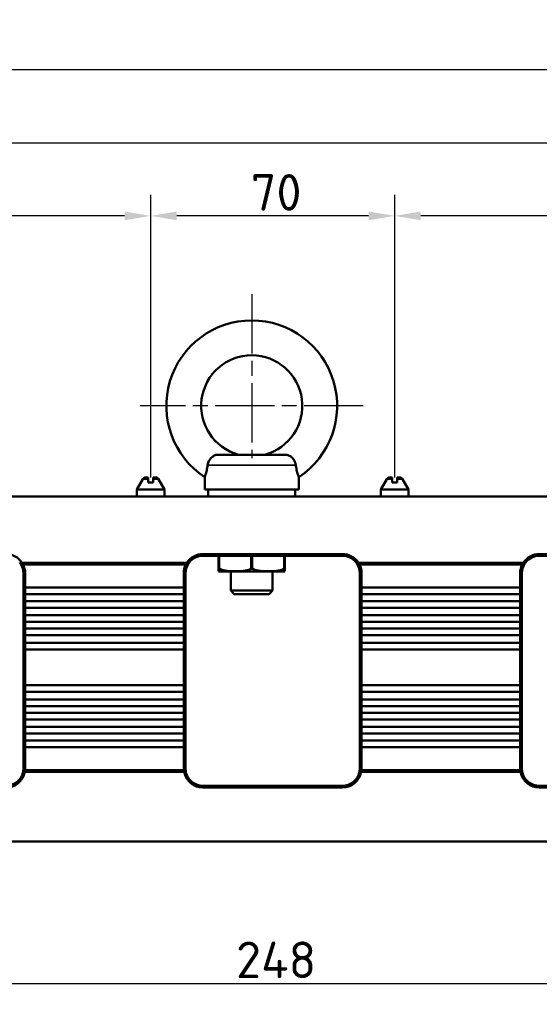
# Model space of a CAD drawing. Header units: millimetres. Extents: x 0 to 8058, y -283 to 1782.
# Tile 9 of 35: x 1158 to 1307, y 1191 to 1474. Entities that reach past the tile are written whole.
import ezdxf

# ---------------------------------------------------------------- set-up
doc = ezdxf.new("R2010")
doc.units = ezdxf.units.MM
doc.header["$LTSCALE"] = 3
doc.linetypes.add('CHAIN', pattern=[0.3543, 0.2362, -0.0295, 0.0591, -0.0295])
for name, color, linetype, lineweight in [('Bemaßung (ISO)', 7, 'Continuous', 25), ('Mittelpunktmarkierung (ISO)', 7, 'Continuous', 25), ('Sichtbar (ISO)', 7, 'Continuous', 50), ('Sichtbar schmal (ISO)', 7, 'Continuous', 35)]:
    doc.layers.add(name, color=color, linetype=linetype, lineweight=lineweight)
doc.styles.add('Notiztext (DIN)', font='isocpeur.ttf')
doc.dimstyles.new('Standard (DIN)', dxfattribs={"dimscale": 3, "dimtxt": 3.5, "dimasz": 2.5, "dimexe": 2, "dimexo": 0.5, "dimgap": 0.5, "dimtad": 1, "dimrnd": 1e-08, "dimtxsty": 'Notiztext (DIN)', "dimcen": 0.09, "dimdle": 10, "dimclrd": 256, "dimclre": 256, "dimclrt": 256, "dimadec": 0, "dimazin": 0, "dimtfac": 1, "dimtmove": 0, "dimatfit": 3, "dimfxl": 1, "dimtolj": 1, "dimtzin": 0, "dimlwd": -1, "dimlwe": -1, "dimarcsym": 0})

# ---------------------------------------------------------------- blocks, each defined once
blk = doc.blocks.new('*D18')
at = {"layer": 'Bemaßung (ISO)', "transparency": 16777216}
for p, q in [((1106.86, 1268.41), (1106.86, 1191.19)), ((1354.86, 1268.41), (1354.86, 1191.19)), ((1114.36, 1197.19), (1347.36, 1197.19))]:
    blk.add_line(p, q, dxfattribs=at)
for points in [[(1114.36, 1198.44), (1114.36, 1195.94), (1106.86, 1197.19)], [(1347.36, 1198.44), (1347.36, 1195.94), (1354.86, 1197.19)]]:
    blk.add_solid(points, dxfattribs=at)
at = {"layer": 'Defpoints', "color": 0, "transparency": 16777216}
for p in [(1106.86, 1269.91), (1354.86, 1269.91), (1354.86, 1197.19)]:
    blk.add_point(p, dxfattribs=at)
at = {"layer": 'Bemaßung (ISO)', "transparency": 16777216, "insert": (1220.36, 1209.19), "char_height": 10.5, "attachment_point": 1, "style": 'Notiztext (DIN)'}
blk.add_mtext('\\A1;248', dxfattribs=at)
blk = doc.blocks.new('*D29')
at = {"layer": 'Bemaßung (ISO)', "transparency": 16777216}
for p, q in [((233.51, 1326.56), (233.51, 1465.36)), ((1726.71, 1259.15), (1726.71, 1465.36)), ((241.01, 1459.36), (1719.21, 1459.36))]:
    blk.add_line(p, q, dxfattribs=at)
for points in [[(241.01, 1460.61), (241.01, 1458.11), (233.51, 1459.36)], [(1719.21, 1460.61), (1719.21, 1458.11), (1726.71, 1459.36)]]:
    blk.add_solid(points, dxfattribs=at)
at = {"layer": 'Defpoints', "color": 0, "transparency": 16777216}
for p in [(1726.71, 1459.36), (233.51, 1325.06), (1726.71, 1257.65)]:
    blk.add_point(p, dxfattribs=at)
at = {"layer": 'Bemaßung (ISO)', "transparency": 16777216, "insert": (961.44, 1473.46), "char_height": 10.5, "attachment_point": 1, "style": 'Notiztext (DIN)'}
blk.add_mtext('\\A1;1493,2', dxfattribs=at)
blk = doc.blocks.new('*D30')
at = {"layer": 'Bemaßung (ISO)', "transparency": 16777216}
for p, q in [((239.01, 1336.86), (239.01, 1444.36)), ((1726.71, 1336.86), (1726.71, 1444.36)), ((246.51, 1438.36), (1719.21, 1438.36))]:
    blk.add_line(p, q, dxfattribs=at)
for points in [[(246.51, 1439.61), (246.51, 1437.11), (239.01, 1438.36)], [(1719.21, 1439.61), (1719.21, 1437.11), (1726.71, 1438.36)]]:
    blk.add_solid(points, dxfattribs=at)
at = {"layer": 'Defpoints', "color": 0, "transparency": 16777216}
for p in [(1726.71, 1438.36), (239.01, 1335.36), (1726.71, 1335.36)]:
    blk.add_point(p, dxfattribs=at)
at = {"layer": 'Bemaßung (ISO)', "transparency": 16777216, "insert": (964.19, 1452.46), "char_height": 10.5, "attachment_point": 1, "style": 'Notiztext (DIN)'}
blk.add_mtext('\\A1;1487,7', dxfattribs=at)
blk = doc.blocks.new('*D32')
at = {"layer": 'Bemaßung (ISO)', "transparency": 16777216}
for p, q in [((1265.86, 1342.36), (1265.86, 1423.36)), ((1691.86, 1342.36), (1691.86, 1423.36)), ((1684.36, 1417.36), (1273.36, 1417.36))]:
    blk.add_line(p, q, dxfattribs=at)
for points in [[(1273.36, 1418.61), (1273.36, 1416.11), (1265.86, 1417.36)], [(1684.36, 1418.61), (1684.36, 1416.11), (1691.86, 1417.36)]]:
    blk.add_solid(points, dxfattribs=at)
at = {"layer": 'Defpoints', "color": 0, "transparency": 16777216}
for p in [(1265.86, 1417.36), (1265.86, 1340.86), (1691.86, 1340.86)]:
    blk.add_point(p, dxfattribs=at)
at = {"layer": 'Bemaßung (ISO)', "transparency": 16777216, "insert": (1468.33, 1429.36), "char_height": 10.5, "attachment_point": 1, "style": 'Notiztext (DIN)'}
blk.add_mtext('\\A1;426', dxfattribs=at)
blk = doc.blocks.new('*D33')
at = {"layer": 'Bemaßung (ISO)', "transparency": 16777216}
for p, q in [((1195.86, 1342.36), (1195.86, 1423.36)), ((1265.86, 1342.36), (1265.86, 1423.36)), ((1258.36, 1417.36), (1203.36, 1417.36))]:
    blk.add_line(p, q, dxfattribs=at)
for points in [[(1203.36, 1418.61), (1203.36, 1416.11), (1195.86, 1417.36)], [(1258.36, 1418.61), (1258.36, 1416.11), (1265.86, 1417.36)]]:
    blk.add_solid(points, dxfattribs=at)
at = {"layer": 'Defpoints', "color": 0, "transparency": 16777216}
for p in [(1195.86, 1417.36), (1195.86, 1340.86), (1265.86, 1340.86)]:
    blk.add_point(p, dxfattribs=at)
at = {"layer": 'Bemaßung (ISO)', "transparency": 16777216, "insert": (1224.59, 1429.36), "char_height": 10.5, "attachment_point": 1, "style": 'Notiztext (DIN)'}
blk.add_mtext('\\A1;70', dxfattribs=at)
blk = doc.blocks.new('*D34')
at = {"layer": 'Bemaßung (ISO)', "transparency": 16777216}
for p, q in [((769.86, 1342.36), (769.86, 1423.36)), ((1195.86, 1342.36), (1195.86, 1423.36)), ((1188.36, 1417.36), (777.36, 1417.36))]:
    blk.add_line(p, q, dxfattribs=at)
for points in [[(777.36, 1418.61), (777.36, 1416.11), (769.86, 1417.36)], [(1188.36, 1418.61), (1188.36, 1416.11), (1195.86, 1417.36)]]:
    blk.add_solid(points, dxfattribs=at)
at = {"layer": 'Defpoints', "color": 0, "transparency": 16777216}
for p in [(769.86, 1417.36), (769.86, 1340.86), (1195.86, 1340.86)]:
    blk.add_point(p, dxfattribs=at)
at = {"layer": 'Bemaßung (ISO)', "transparency": 16777216, "insert": (972.33, 1429.36), "char_height": 10.5, "attachment_point": 1, "style": 'Notiztext (DIN)'}
blk.add_mtext('\\A1;426', dxfattribs=at)

msp = doc.modelspace()

# ---------------------------------------------------------------- linework, layer by layer
at = {"layer": 'Mittelpunktmarkierung (ISO)', "linetype": 'CHAIN', "ltscale": 23.990969}
for p, q in [((1224.857, 1394.861), (1224.857, 1347.861)), ((1256.857, 1362.861), (1192.857, 1362.861))]:
    msp.add_line(p, q, dxfattribs=at)
at = {"layer": 'Sichtbar (ISO)'}
for p, q in [((1215.281, 1348.861), (1234.432, 1348.861)), ((1193.589, 1341.861), (1191.857, 1338.861)), ((1195.107, 1342.361), (1194.455, 1342.361)), ((1195.107, 1342.361), (1195.107, 1341.861)), ((1197.259, 1342.361), (1196.607, 1342.361)), ((1196.607, 1341.861), (1196.607, 1342.361)), ((1198.125, 1341.861), (1199.857, 1338.861)), ((1211.357, 1338.861), (1211.357, 1342.416)), ((1238.357, 1338.861), (1238.357, 1342.416)), ((1263.589, 1341.861), (1261.857, 1338.861)), ((1265.107, 1342.361), (1264.455, 1342.361)), ((1265.107, 1342.361), (1265.107, 1341.861)), ((1267.259, 1342.361), (1266.607, 1342.361)), ((1266.607, 1341.861), (1266.607, 1342.361)), ((1268.125, 1341.861), (1269.857, 1338.861)), ((1196.607, 1340.861), (1195.107, 1340.861)), ((1266.607, 1340.861), (1265.107, 1340.861)), ((240.507, 1336.861), (1725.207, 1336.861)), ((1191.857, 1338.861), (1199.857, 1338.861)), ((1191.857, 1336.861), (1191.857, 1338.861)), ((1199.857, 1336.861), (1199.857, 1338.861)), ((1238.357, 1338.861), (1211.357, 1338.861)), ((1212.357, 1336.861), (1212.357, 1338.861)), ((1237.357, 1336.861), (1237.357, 1338.861)), ((1261.857, 1338.861), (1269.857, 1338.861)), ((1261.857, 1336.861), (1261.857, 1338.861)), ((1269.857, 1336.861), (1269.857, 1338.861)), ((1210.857, 1320.361), (1250.857, 1320.361)), ((1250.857, 1319.861), (1210.857, 1319.861)), ((1215.357, 1316.103), (1215.357, 1319.861)), ((1234.357, 1319.861), (1234.357, 1316.103)), ((1307.357, 1320.361), (1402.357, 1320.361)), ((1402.357, 1319.861), (1307.357, 1319.861)), ((1206.247, 1317.861), (1158.966, 1317.861)), ((1159.251, 1317.354), (1159.256, 1317.361)), ((1205.958, 1317.361), (1159.256, 1317.361)), ((1205.958, 1317.361), (1205.962, 1317.354)), ((1302.747, 1317.861), (1255.466, 1317.861)), ((1255.751, 1317.354), (1255.756, 1317.361)), ((1302.458, 1317.361), (1255.756, 1317.361)), ((1302.458, 1317.361), (1302.462, 1317.354)), ((1159.357, 1310.425), (1159.357, 1314.861)), ((1159.857, 1314.861), (1159.857, 1310.803)), ((1205.357, 1310.803), (1205.357, 1314.861)), ((1205.857, 1314.861), (1205.857, 1310.425)), ((1215.357, 1315.424), (1215.357, 1316.103)), ((1233.949, 1315.361), (1215.764, 1315.361)), ((1218.857, 1309.861), (1218.857, 1315.361)), ((1230.857, 1309.861), (1230.857, 1315.361)), ((1234.357, 1316.103), (1234.357, 1315.424)), ((1255.857, 1310.425), (1255.857, 1314.861)), ((1256.357, 1314.861), (1256.357, 1310.803)), ((1301.857, 1310.803), (1301.857, 1314.861)), ((1302.357, 1314.861), (1302.357, 1310.425)), ((1159.857, 1310.803), (1205.357, 1310.803)), ((1159.857, 1308.873), (1159.857, 1310.803)), ((1205.357, 1310.803), (1205.357, 1308.873)), ((1256.357, 1310.803), (1301.857, 1310.803)), ((1256.357, 1308.873), (1256.357, 1310.803)), ((1301.857, 1310.803), (1301.857, 1308.873)), ((1159.357, 1310.425), (1159.357, 1309.251)), ((1159.357, 1306.505), (1159.357, 1309.251)), ((1205.357, 1308.873), (1159.857, 1308.873)), ((1159.857, 1308.873), (1159.857, 1306.883)), ((1205.357, 1306.883), (1205.357, 1308.873)), ((1205.857, 1309.251), (1205.857, 1310.425)), ((1205.857, 1309.251), (1205.857, 1306.505)), ((1230.857, 1309.861), (1218.857, 1309.861)), ((1219.857, 1308.861), (1218.857, 1309.861)), ((1229.857, 1308.861), (1219.857, 1308.861)), ((1229.857, 1308.861), (1230.857, 1309.861)), ((1255.857, 1310.425), (1255.857, 1309.251)), ((1255.857, 1306.505), (1255.857, 1309.251)), ((1301.857, 1308.873), (1256.357, 1308.873)), ((1256.357, 1308.873), (1256.357, 1306.883)), ((1301.857, 1306.883), (1301.857, 1308.873)), ((1302.357, 1309.251), (1302.357, 1310.425)), ((1302.357, 1309.251), (1302.357, 1306.505)), ((1159.357, 1306.505), (1159.357, 1305.331)), ((1159.357, 1302.448), (1159.357, 1305.331)), ((1159.857, 1306.883), (1205.357, 1306.883)), ((1159.857, 1304.953), (1159.857, 1306.883)), ((1205.357, 1306.883), (1205.357, 1304.953)), ((1205.857, 1305.331), (1205.857, 1306.505)), ((1205.857, 1305.331), (1205.857, 1302.448)), ((1255.857, 1306.505), (1255.857, 1305.331)), ((1255.857, 1302.448), (1255.857, 1305.331)), ((1256.357, 1306.883), (1301.857, 1306.883)), ((1256.357, 1304.953), (1256.357, 1306.883)), ((1301.857, 1306.883), (1301.857, 1304.953)), ((1302.357, 1305.331), (1302.357, 1306.505)), ((1302.357, 1305.331), (1302.357, 1302.448)), ((1159.357, 1302.448), (1159.357, 1301.274)), ((1205.357, 1304.953), (1159.857, 1304.953)), ((1159.857, 1304.953), (1159.857, 1302.826)), ((1159.857, 1302.826), (1205.357, 1302.826)), ((1159.857, 1300.896), (1159.857, 1302.826)), ((1205.357, 1302.826), (1205.357, 1304.953)), ((1205.357, 1302.826), (1205.357, 1300.896)), ((1205.857, 1301.274), (1205.857, 1302.448)), ((1255.857, 1302.448), (1255.857, 1301.274)), ((1301.857, 1304.953), (1256.357, 1304.953)), ((1256.357, 1304.953), (1256.357, 1302.826)), ((1256.357, 1302.826), (1301.857, 1302.826)), ((1256.357, 1300.896), (1256.357, 1302.826)), ((1301.857, 1302.826), (1301.857, 1304.953)), ((1301.857, 1302.826), (1301.857, 1300.896)), ((1302.357, 1301.274), (1302.357, 1302.448)), ((1159.357, 1298.629), (1159.357, 1301.274)), ((1205.357, 1300.896), (1159.857, 1300.896)), ((1159.857, 1300.896), (1159.857, 1299.007)), ((1205.357, 1299.007), (1205.357, 1300.896)), ((1205.857, 1301.274), (1205.857, 1298.629)), ((1255.857, 1298.629), (1255.857, 1301.274)), ((1301.857, 1300.896), (1256.357, 1300.896)), ((1256.357, 1300.896), (1256.357, 1299.007)), ((1301.857, 1299.007), (1301.857, 1300.896)), ((1302.357, 1301.274), (1302.357, 1298.629)), ((1159.357, 1298.629), (1159.357, 1297.455)), ((1159.357, 1294.547), (1159.357, 1297.455)), ((1159.857, 1299.007), (1205.357, 1299.007)), ((1159.857, 1297.077), (1159.857, 1299.007)), ((1205.357, 1297.077), (1159.857, 1297.077)), ((1159.857, 1297.077), (1159.857, 1294.925)), ((1205.357, 1299.007), (1205.357, 1297.077)), ((1205.357, 1294.925), (1205.357, 1297.077)), ((1205.857, 1297.455), (1205.857, 1298.629)), ((1205.857, 1297.455), (1205.857, 1294.547)), ((1255.857, 1298.629), (1255.857, 1297.455)), ((1255.857, 1294.547), (1255.857, 1297.455)), ((1256.357, 1299.007), (1301.857, 1299.007)), ((1256.357, 1297.077), (1256.357, 1299.007)), ((1301.857, 1297.077), (1256.357, 1297.077)), ((1256.357, 1297.077), (1256.357, 1294.925)), ((1301.857, 1299.007), (1301.857, 1297.077)), ((1301.857, 1294.925), (1301.857, 1297.077)), ((1302.357, 1297.455), (1302.357, 1298.629)), ((1302.357, 1297.455), (1302.357, 1294.547)), ((1159.357, 1294.547), (1159.357, 1293.373)), ((1159.857, 1294.925), (1205.357, 1294.925)), ((1159.857, 1292.995), (1159.857, 1294.925)), ((1205.357, 1294.925), (1205.357, 1292.995)), ((1205.857, 1293.373), (1205.857, 1294.547)), ((1255.857, 1294.547), (1255.857, 1293.373)), ((1256.357, 1294.925), (1301.857, 1294.925)), ((1256.357, 1292.995), (1256.357, 1294.925)), ((1301.857, 1294.925), (1301.857, 1292.995)), ((1302.357, 1293.373), (1302.357, 1294.547)), ((1159.357, 1282.349), (1159.357, 1293.373)), ((1205.357, 1292.995), (1159.857, 1292.995)), ((1159.857, 1292.995), (1159.857, 1282.727)), ((1205.357, 1282.727), (1205.357, 1292.995)), ((1205.857, 1293.373), (1205.857, 1282.349)), ((1255.857, 1282.349), (1255.857, 1293.373)), ((1301.857, 1292.995), (1256.357, 1292.995)), ((1256.357, 1292.995), (1256.357, 1282.727)), ((1301.857, 1282.727), (1301.857, 1292.995)), ((1302.357, 1293.373), (1302.357, 1282.349)), ((1159.857, 1282.727), (1205.357, 1282.727)), ((1159.857, 1280.797), (1159.857, 1282.727)), ((1205.357, 1282.727), (1205.357, 1280.797)), ((1256.357, 1282.727), (1301.857, 1282.727)), ((1256.357, 1280.797), (1256.357, 1282.727)), ((1301.857, 1282.727), (1301.857, 1280.797)), ((1159.357, 1282.349), (1159.357, 1281.176)), ((1159.357, 1278.268), (1159.357, 1281.176)), ((1205.357, 1280.797), (1159.857, 1280.797)), ((1159.857, 1280.797), (1159.857, 1278.646)), ((1205.357, 1278.646), (1205.357, 1280.797)), ((1205.857, 1281.176), (1205.857, 1282.349)), ((1205.857, 1281.176), (1205.857, 1278.268)), ((1255.857, 1282.349), (1255.857, 1281.176)), ((1255.857, 1278.268), (1255.857, 1281.176)), ((1301.857, 1280.797), (1256.357, 1280.797)), ((1256.357, 1280.797), (1256.357, 1278.646)), ((1301.857, 1278.646), (1301.857, 1280.797)), ((1302.357, 1281.176), (1302.357, 1282.349)), ((1302.357, 1281.176), (1302.357, 1278.268)), ((1159.357, 1278.268), (1159.357, 1277.094)), ((1159.357, 1274.448), (1159.357, 1277.094)), ((1159.857, 1278.646), (1205.357, 1278.646)), ((1159.857, 1276.716), (1159.857, 1278.646)), ((1205.357, 1278.646), (1205.357, 1276.716)), ((1205.857, 1277.094), (1205.857, 1278.268)), ((1205.857, 1277.094), (1205.857, 1274.448)), ((1255.857, 1278.268), (1255.857, 1277.094)), ((1255.857, 1274.448), (1255.857, 1277.094)), ((1256.357, 1278.646), (1301.857, 1278.646)), ((1256.357, 1276.716), (1256.357, 1278.646)), ((1301.857, 1278.646), (1301.857, 1276.716)), ((1302.357, 1277.094), (1302.357, 1278.268)), ((1302.357, 1277.094), (1302.357, 1274.448)), ((1159.357, 1274.448), (1159.357, 1273.274)), ((1205.357, 1276.716), (1159.857, 1276.716)), ((1159.857, 1276.716), (1159.857, 1274.826)), ((1159.857, 1274.826), (1205.357, 1274.826)), ((1159.857, 1272.896), (1159.857, 1274.826)), ((1205.357, 1274.826), (1205.357, 1276.716)), ((1205.357, 1274.826), (1205.357, 1272.896)), ((1205.857, 1273.274), (1205.857, 1274.448)), ((1255.857, 1274.448), (1255.857, 1273.274)), ((1301.857, 1276.716), (1256.357, 1276.716)), ((1256.357, 1276.716), (1256.357, 1274.826)), ((1256.357, 1274.826), (1301.857, 1274.826)), ((1256.357, 1272.896), (1256.357, 1274.826)), ((1301.857, 1274.826), (1301.857, 1276.716)), ((1301.857, 1274.826), (1301.857, 1272.896)), ((1302.357, 1273.274), (1302.357, 1274.448)), ((1159.357, 1270.392), (1159.357, 1273.274)), ((1205.357, 1272.896), (1159.857, 1272.896)), ((1159.857, 1272.896), (1159.857, 1270.77)), ((1205.357, 1270.77), (1205.357, 1272.896)), ((1205.857, 1273.274), (1205.857, 1270.392)), ((1255.857, 1270.392), (1255.857, 1273.274)), ((1301.857, 1272.896), (1256.357, 1272.896)), ((1256.357, 1272.896), (1256.357, 1270.77)), ((1301.857, 1270.77), (1301.857, 1272.896)), ((1302.357, 1273.274), (1302.357, 1270.392)), ((1159.357, 1270.392), (1159.357, 1269.218)), ((1159.357, 1266.472), (1159.357, 1269.218)), ((1159.857, 1270.77), (1205.357, 1270.77)), ((1159.857, 1268.84), (1159.857, 1270.77)), ((1205.357, 1268.84), (1159.857, 1268.84)), ((1159.857, 1268.84), (1159.857, 1266.85)), ((1205.357, 1270.77), (1205.357, 1268.84)), ((1205.357, 1266.85), (1205.357, 1268.84)), ((1205.857, 1269.218), (1205.857, 1270.392)), ((1205.857, 1269.218), (1205.857, 1266.472)), ((1255.857, 1270.392), (1255.857, 1269.218)), ((1255.857, 1266.472), (1255.857, 1269.218)), ((1256.357, 1270.77), (1301.857, 1270.77)), ((1256.357, 1268.84), (1256.357, 1270.77)), ((1301.857, 1268.84), (1256.357, 1268.84)), ((1256.357, 1268.84), (1256.357, 1266.85)), ((1301.857, 1270.77), (1301.857, 1268.84)), ((1301.857, 1266.85), (1301.857, 1268.84)), ((1302.357, 1269.218), (1302.357, 1270.392)), ((1302.357, 1269.218), (1302.357, 1266.472)), ((1159.357, 1266.472), (1159.357, 1265.298)), ((1159.857, 1266.85), (1205.357, 1266.85)), ((1159.857, 1264.92), (1159.857, 1266.85)), ((1205.357, 1266.85), (1205.357, 1264.92)), ((1205.857, 1265.298), (1205.857, 1266.472)), ((1255.857, 1266.472), (1255.857, 1265.298)), ((1256.357, 1266.85), (1301.857, 1266.85)), ((1256.357, 1264.92), (1256.357, 1266.85)), ((1301.857, 1266.85), (1301.857, 1264.92)), ((1302.357, 1265.298), (1302.357, 1266.472)), ((1159.357, 1258.861), (1159.357, 1265.298)), ((1205.357, 1264.92), (1159.857, 1264.92)), ((1159.857, 1264.92), (1159.857, 1258.861)), ((1205.357, 1258.861), (1205.357, 1264.92)), ((1205.857, 1265.298), (1205.857, 1258.861)), ((1255.857, 1258.861), (1255.857, 1265.298)), ((1301.857, 1264.92), (1256.357, 1264.92)), ((1256.357, 1264.92), (1256.357, 1258.861)), ((1301.857, 1258.861), (1301.857, 1264.92)), ((1302.357, 1265.298), (1302.357, 1258.861)), ((1205.448, 1257.861), (1159.765, 1257.861)), ((1159.833, 1258.353), (1159.841, 1258.361)), ((1205.373, 1258.361), (1159.841, 1258.361)), ((1205.373, 1258.361), (1205.38, 1258.353)), ((1301.948, 1257.861), (1256.265, 1257.861)), ((1256.333, 1258.353), (1256.341, 1258.361)), ((1301.873, 1258.361), (1256.341, 1258.361)), ((1301.873, 1258.361), (1301.88, 1258.353)), ((1210.857, 1253.861), (1250.857, 1253.861)), ((1250.857, 1253.361), (1210.857, 1253.361)), ((1307.357, 1253.861), (1319.357, 1253.861)), ((1319.357, 1253.361), (1307.357, 1253.361)), ((1725.207, 1237.861), (240.507, 1237.861))]:
    msp.add_line(p, q, dxfattribs=at)
for centre, radius, start, end in [((1224.857, 1362.861), 24.5, 303.43705, 236.56295), ((1224.857, 1362.861), 14.5, 285.09019, 254.90981), ((1194.455, 1341.361), 1, 90, 150), ((1197.259, 1341.361), 1, 30, 90), ((1264.455, 1341.361), 1, 90, 150), ((1267.259, 1341.361), 1, 30, 90), ((1154.357, 1314.861), 5.5, 33.05573, 90), ((1210.857, 1314.861), 5.5, 90, 146.94427), ((1210.857, 1314.861), 5, 90, 141.69595), ((1250.857, 1314.861), 5.5, 33.05573, 90), ((1250.857, 1314.861), 5, 38.30405, 90), ((1307.357, 1314.861), 5.5, 90, 146.94427), ((1307.357, 1314.861), 5, 90, 141.69595), ((1154.357, 1314.861), 5, 0, 32.20448), ((1154.357, 1314.861), 5.5, 0, 27.03569), ((1210.857, 1314.861), 5.5, 152.96431, 180), ((1210.857, 1314.861), 5, 147.79552, 180), ((1250.857, 1314.861), 5, 0, 32.20448), ((1250.857, 1314.861), 5.5, 0, 27.03569), ((1307.357, 1314.861), 5.5, 152.96431, 180), ((1307.357, 1314.861), 5, 147.79552, 180), ((1216.015, 1318.351), 3, 257.31877, 265.20285), ((1233.698, 1318.351), 3, 274.79715, 282.68123), ((1154.357, 1258.861), 5.5, 270, 349.52432), ((1154.357, 1258.861), 5, 270, 346.61104), ((1154.357, 1258.861), 5, 351.86123, 0), ((1154.357, 1258.861), 5.5, 354.6951, 0), ((1210.857, 1258.861), 5.5, 180, 185.30517), ((1210.857, 1258.861), 5.5, 190.47568, 270), ((1210.857, 1258.861), 5, 180, 188.13906), ((1210.857, 1258.861), 5, 193.38923, 270), ((1250.857, 1258.861), 5.5, 270, 349.52432), ((1250.857, 1258.861), 5, 270, 346.61077), ((1250.857, 1258.861), 5, 351.86094, 0), ((1250.857, 1258.861), 5.5, 354.69483, 0), ((1307.357, 1258.861), 5.5, 180, 185.3049), ((1307.357, 1258.861), 5.5, 190.47568, 270), ((1307.357, 1258.861), 5, 180, 188.13877), ((1307.357, 1258.861), 5, 193.38896, 270)]:
    msp.add_arc(centre, radius, start, end, dxfattribs=at)
for centre, major_axis, start_param, end_param in [((1155.371, 1315.592), (2.532, -3.515), 1.4990278, 1.6219368), ((1209.843, 1315.592), (2.532, 3.515), 1.5196559, 1.6425648), ((1251.871, 1315.592), (2.532, -3.515), 1.4990278, 1.6219368), ((1306.343, 1315.592), (2.532, 3.515), 1.5196559, 1.6425648)]:
    msp.add_ellipse(centre, major_axis=major_axis, ratio=0.8658307, start_param=start_param, end_param=end_param, dxfattribs=at)
for points, knots in [([(1212.203, 1345.861), (1212.229, 1346.087), (1212.28, 1346.313), (1212.475, 1346.901), (1212.657, 1347.251), (1213.113, 1347.866), (1213.375, 1348.127), (1213.957, 1348.538), (1214.267, 1348.685), (1214.819, 1348.832), (1215.049, 1348.861), (1215.281, 1348.861)], [-0.6449199, -0.6449199, -0.6449199, -0.6449199, -0.57706803, -0.57706803, -0.46452916, -0.46452916, -0.35739452, -0.35739452, -0.25308531, -0.25308531, -0.1806869, -0.1806869, -0.1806869, -0.1806869]), ([(1234.432, 1348.861), (1234.592, 1348.861), (1234.751, 1348.847), (1235.274, 1348.753), (1235.624, 1348.611), (1236.265, 1348.193), (1236.548, 1347.926), (1237.03, 1347.297), (1237.22, 1346.942), (1237.428, 1346.337), (1237.483, 1346.099), (1237.51, 1345.861)], [-0.85583948, -0.85583948, -0.85583948, -0.85583948, -0.80597623, -0.80597623, -0.68971765, -0.68971765, -0.57457226, -0.57457226, -0.45675968, -0.45675968, -0.38276916, -0.38276916, -0.38276916, -0.38276916]), ([(1211.357, 1342.416), (1211.357, 1342.416), (1211.381, 1342.477), (1211.47, 1342.717), (1211.535, 1342.896), (1211.715, 1343.449), (1211.836, 1343.86), (1212.043, 1344.777), (1212.135, 1345.277), (1212.203, 1345.861)], [0, 0, 0, 0, 0.13784918, 0.13784918, 0.27639957, 0.27639957, 0.46240566, 0.46240566, 0.62268348, 0.62268348, 0.62268348, 0.62268348]), ([(1238.357, 1342.416), (1238.357, 1342.416), (1238.31, 1342.532), (1238.147, 1342.989), (1238.032, 1343.325), (1237.794, 1344.197), (1237.676, 1344.718), (1237.558, 1345.485), (1237.532, 1345.672), (1237.51, 1345.861)], [4.08567216, 4.08567216, 4.08567216, 4.08567216, 4.27684858, 4.27684858, 4.46799056, 4.46799056, 4.66091166, 4.66091166, 4.7211317, 4.7211317, 4.7211317, 4.7211317]), ([(1158.938, 1317.81), (1158.826, 1317.834), (1158.714, 1317.859), (1158.494, 1317.909), (1158.388, 1317.935), (1158.28, 1317.961)], [-0.081014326, -0.081014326, -0.081014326, -0.081014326, -0.038980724, -0.038980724, 0, 0, 0, 0]), ([(1158.938, 1317.81), (1158.994, 1317.736), (1159.048, 1317.662), (1159.152, 1317.51), (1159.203, 1317.432), (1159.251, 1317.354)], [-0.071636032, -0.071636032, -0.071636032, -0.071636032, -0.036246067, -0.036246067, 0, 0, 0, 0]), ([(1205.962, 1317.354), (1206.011, 1317.432), (1206.061, 1317.51), (1206.166, 1317.662), (1206.219, 1317.736), (1206.275, 1317.81)], [-0.071635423, -0.071635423, -0.071635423, -0.071635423, -0.03539017, -0.03539017, -0.000001, -0.000001, -0.000001, -0.000001]), ([(1205.962, 1317.354), (1206.076, 1317.381), (1206.19, 1317.41), (1206.411, 1317.468), (1206.518, 1317.496), (1206.626, 1317.526)], [0, 0, 0, 0, 0.04399169, 0.04399169, 0.084386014, 0.084386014, 0.084386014, 0.084386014]), ([(1255.438, 1317.81), (1255.326, 1317.834), (1255.214, 1317.859), (1254.994, 1317.909), (1254.888, 1317.935), (1254.78, 1317.961)], [-0.081014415, -0.081014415, -0.081014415, -0.081014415, -0.038980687, -0.038980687, 0, 0, 0, 0]), ([(1255.087, 1317.526), (1255.195, 1317.496), (1255.302, 1317.468), (1255.523, 1317.41), (1255.638, 1317.381), (1255.751, 1317.354)], [0, 0, 0, 0, 0.040396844, 0.040396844, 0.084391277, 0.084391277, 0.084391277, 0.084391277]), ([(1255.438, 1317.81), (1255.494, 1317.736), (1255.548, 1317.662), (1255.652, 1317.51), (1255.703, 1317.432), (1255.751, 1317.354)], [-0.071636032, -0.071636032, -0.071636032, -0.071636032, -0.036246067, -0.036246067, 0, 0, 0, 0]), ([(1302.462, 1317.354), (1302.511, 1317.432), (1302.561, 1317.51), (1302.666, 1317.662), (1302.719, 1317.736), (1302.775, 1317.81)], [-0.071635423, -0.071635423, -0.071635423, -0.071635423, -0.03539017, -0.03539017, -0.000001, -0.000001, -0.000001, -0.000001]), ([(1303.433, 1317.961), (1303.325, 1317.935), (1303.219, 1317.909), (1303, 1317.859), (1302.887, 1317.834), (1302.775, 1317.81)], [-0.08100972, -0.08100972, -0.08100972, -0.08100972, -0.042031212, -0.042031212, 0, 0, 0, 0]), ([(1215.607, 1316.103), (1215.594, 1316.109), (1215.581, 1316.115), (1215.537, 1316.135), (1215.507, 1316.146), (1215.467, 1316.156), (1215.455, 1316.159), (1215.437, 1316.161), (1215.43, 1316.161), (1215.424, 1316.161), (1215.416, 1316.161), (1215.409, 1316.161), (1215.394, 1316.158), (1215.387, 1316.155), (1215.365, 1316.141), (1215.357, 1316.125), (1215.357, 1316.105), (1215.357, 1316.104), (1215.357, 1316.103)], [0.315293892, 0.315293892, 0.315293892, 0.315293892, 0.320109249, 0.320109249, 0.33260686, 0.33260686, 0.338472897, 0.338472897, 0.342344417, 0.342344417, 0.342344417, 0.346799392, 0.346799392, 0.353170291, 0.353170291, 0.368801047, 0.368801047, 0.369399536, 0.369399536, 0.369399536, 0.369399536]), ([(1215.607, 1316.103), (1215.624, 1316.095), (1215.64, 1316.087), (1216.316, 1315.767), (1217.073, 1315.611), (1218.613, 1315.442), (1219.395, 1315.424), (1220.819, 1315.424), (1221.601, 1315.442), (1223.14, 1315.611), (1223.897, 1315.767), (1224.573, 1316.087), (1224.59, 1316.095), (1224.607, 1316.103)], [-2.08276372, -2.08276372, -2.08276372, -2.08276372, -2.07649272, -2.07649272, -1.82988461, -1.82988461, -1.58327651, -1.58327651, -1.33666841, -1.33666841, -1.0900603, -1.0900603, -1.0837893, -1.0837893, -1.0837893, -1.0837893]), ([(1224.607, 1316.103), (1224.608, 1316.104), (1224.61, 1316.105), (1224.653, 1316.125), (1224.7, 1316.141), (1224.77, 1316.155), (1224.791, 1316.158), (1224.827, 1316.161), (1224.842, 1316.161), (1224.857, 1316.161), (1224.87, 1316.161), (1224.882, 1316.161), (1224.915, 1316.159), (1224.934, 1316.156), (1224.993, 1316.146), (1225.031, 1316.135), (1225.081, 1316.115), (1225.094, 1316.109), (1225.107, 1316.103)], [-0.027055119, -0.027055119, -0.027055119, -0.027055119, -0.02645663, -0.02645663, -0.010825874, -0.010825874, -0.004454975, -0.004454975, 0, 0, 0, 0.00387152, 0.00387152, 0.009737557, 0.009737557, 0.022235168, 0.022235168, 0.027050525, 0.027050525, 0.027050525, 0.027050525]), ([(1225.107, 1316.103), (1225.124, 1316.095), (1225.14, 1316.087), (1225.816, 1315.767), (1226.573, 1315.611), (1228.113, 1315.442), (1228.895, 1315.424), (1230.319, 1315.424), (1231.101, 1315.442), (1232.64, 1315.611), (1233.397, 1315.767), (1234.073, 1316.087), (1234.09, 1316.095), (1234.107, 1316.103)], [-2.08276372, -2.08276372, -2.08276372, -2.08276372, -2.07649272, -2.07649272, -1.82988461, -1.82988461, -1.58327651, -1.58327651, -1.33666841, -1.33666841, -1.0900603, -1.0900603, -1.0837893, -1.0837893, -1.0837893, -1.0837893]), ([(1234.357, 1316.103), (1234.357, 1316.109), (1234.356, 1316.115), (1234.351, 1316.135), (1234.343, 1316.146), (1234.323, 1316.156), (1234.316, 1316.159), (1234.302, 1316.161), (1234.296, 1316.161), (1234.29, 1316.161), (1234.282, 1316.161), (1234.274, 1316.161), (1234.254, 1316.158), (1234.24, 1316.155), (1234.192, 1316.141), (1234.153, 1316.125), (1234.11, 1316.105), (1234.108, 1316.104), (1234.107, 1316.103)], [0.315293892, 0.315293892, 0.315293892, 0.315293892, 0.320109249, 0.320109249, 0.33260686, 0.33260686, 0.338472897, 0.338472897, 0.342344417, 0.342344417, 0.342344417, 0.346799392, 0.346799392, 0.353170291, 0.353170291, 0.368801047, 0.368801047, 0.369399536, 0.369399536, 0.369399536, 0.369399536]), ([(1159.221, 1257.704), (1159.239, 1257.778), (1159.255, 1257.853), (1159.283, 1258.003), (1159.296, 1258.078), (1159.306, 1258.154)], [0, 0, 0, 0, 0.033909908, 0.033909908, 0.067820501, 0.067820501, 0.067820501, 0.067820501]), ([(1159.833, 1258.353), (1159.739, 1258.32), (1159.644, 1258.285), (1159.469, 1258.218), (1159.388, 1258.187), (1159.306, 1258.154)], [0.000001, 0.000001, 0.000001, 0.000001, 0.04048259, 0.04048259, 0.075284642, 0.075284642, 0.075284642, 0.075284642]), ([(1159.841, 1258.361), (1159.828, 1258.282), (1159.813, 1258.203), (1159.78, 1258.046), (1159.762, 1257.967), (1159.742, 1257.889)], [-0.067588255, -0.067588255, -0.067588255, -0.067588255, -0.033794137, -0.033794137, 0, 0, 0, 0]), ([(1205.471, 1257.889), (1205.451, 1257.967), (1205.433, 1258.046), (1205.4, 1258.203), (1205.386, 1258.282), (1205.373, 1258.361)], [-0.067592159, -0.067592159, -0.067592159, -0.067592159, -0.033796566, -0.033796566, -0.000000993, -0.000000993, -0.000000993, -0.000000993]), ([(1205.907, 1258.153), (1205.918, 1258.078), (1205.93, 1258.003), (1205.959, 1257.853), (1205.975, 1257.778), (1205.993, 1257.704)], [0.000000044, 0.000000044, 0.000000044, 0.000000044, 0.033916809, 0.033916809, 0.067832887, 0.067832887, 0.067832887, 0.067832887]), ([(1255.721, 1257.704), (1255.739, 1257.778), (1255.755, 1257.853), (1255.783, 1258.003), (1255.796, 1258.078), (1255.806, 1258.153)], [0, 0, 0, 0, 0.033909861, 0.033909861, 0.06782041, 0.06782041, 0.06782041, 0.06782041]), ([(1255.721, 1257.704), (1255.803, 1257.735), (1255.885, 1257.765), (1256.059, 1257.827), (1256.151, 1257.858), (1256.242, 1257.889)], [-0.072755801, -0.072755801, -0.072755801, -0.072755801, -0.038455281, -0.038455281, 0, 0, 0, 0]), ([(1256.341, 1258.361), (1256.328, 1258.282), (1256.313, 1258.203), (1256.28, 1258.046), (1256.262, 1257.967), (1256.242, 1257.889)], [-0.067591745, -0.067591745, -0.067591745, -0.067591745, -0.033796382, -0.033796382, -0.000001, -0.000001, -0.000001, -0.000001]), ([(1301.971, 1257.889), (1301.951, 1257.967), (1301.933, 1258.046), (1301.9, 1258.203), (1301.886, 1258.282), (1301.873, 1258.361)], [-0.067589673, -0.067589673, -0.067589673, -0.067589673, -0.033795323, -0.033795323, -0.000000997, -0.000000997, -0.000000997, -0.000000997]), ([(1302.407, 1258.154), (1302.326, 1258.187), (1302.244, 1258.218), (1302.069, 1258.285), (1301.974, 1258.32), (1301.88, 1258.353)], [0, 0, 0, 0, 0.034798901, 0.034798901, 0.075276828, 0.075276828, 0.075276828, 0.075276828]), ([(1302.407, 1258.154), (1302.418, 1258.078), (1302.43, 1258.003), (1302.459, 1257.853), (1302.475, 1257.778), (1302.493, 1257.704)], [0.000000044, 0.000000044, 0.000000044, 0.000000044, 0.033916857, 0.033916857, 0.067832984, 0.067832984, 0.067832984, 0.067832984])]:
    msp.add_open_spline(points, degree=3, knots=knots, dxfattribs=at)
for points in [[(1195.107, 1341.861), (1195.107, 1341.423), (1195.107, 1340.861)], [(1196.607, 1341.861), (1196.607, 1341.423), (1196.607, 1340.861)], [(1265.107, 1341.861), (1265.107, 1341.423), (1265.107, 1340.861)], [(1266.607, 1341.861), (1266.607, 1341.423), (1266.607, 1340.861)]]:
    msp.add_rational_spline(points, [1.09960415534, 1.10582889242, 1.09655479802], degree=2, dxfattribs=at)
for points, degree in [([(1159.251, 1317.354), (1159.021, 1317.409), (1158.8, 1317.467), (1158.587, 1317.526)], 3), ([(1158.966, 1317.861), (1158.957, 1317.844), (1158.948, 1317.827), (1158.938, 1317.81)], 3), ([(1206.275, 1317.81), (1206.266, 1317.827), (1206.256, 1317.844), (1206.247, 1317.861)], 3), ([(1206.275, 1317.81), (1206.501, 1317.858), (1206.72, 1317.909), (1206.933, 1317.961)], 3), ([(1255.466, 1317.861), (1255.457, 1317.844), (1255.448, 1317.827), (1255.438, 1317.81)], 3), ([(1303.126, 1317.526), (1302.913, 1317.467), (1302.692, 1317.409), (1302.462, 1317.354)], 3), ([(1302.775, 1317.81), (1302.766, 1317.827), (1302.756, 1317.844), (1302.747, 1317.861)], 3), ([(1159.857, 1310.803), (1159.546, 1310.614), (1159.357, 1310.425)], 2), ([(1205.357, 1310.803), (1205.668, 1310.614), (1205.857, 1310.425)], 2), ([(1255.857, 1310.425), (1256.046, 1310.614), (1256.357, 1310.803)], 2), ([(1302.357, 1310.425), (1302.168, 1310.614), (1301.857, 1310.803)], 2), ([(1159.857, 1308.873), (1159.546, 1309.062), (1159.357, 1309.251)], 2), ([(1205.357, 1308.873), (1205.668, 1309.062), (1205.857, 1309.251)], 2), ([(1255.857, 1309.251), (1256.046, 1309.062), (1256.357, 1308.873)], 2), ([(1302.357, 1309.251), (1302.168, 1309.062), (1301.857, 1308.873)], 2), ([(1159.857, 1306.883), (1159.546, 1306.694), (1159.357, 1306.505)], 2), ([(1159.857, 1304.953), (1159.546, 1305.142), (1159.357, 1305.331)], 2), ([(1205.357, 1306.883), (1205.668, 1306.694), (1205.857, 1306.505)], 2), ([(1205.357, 1304.953), (1205.668, 1305.142), (1205.857, 1305.331)], 2), ([(1255.857, 1306.505), (1256.046, 1306.694), (1256.357, 1306.883)], 2), ([(1255.857, 1305.331), (1256.046, 1305.142), (1256.357, 1304.953)], 2), ([(1302.357, 1306.505), (1302.168, 1306.694), (1301.857, 1306.883)], 2), ([(1302.357, 1305.331), (1302.168, 1305.142), (1301.857, 1304.953)], 2), ([(1159.857, 1302.826), (1159.546, 1302.637), (1159.357, 1302.448)], 2), ([(1205.357, 1302.826), (1205.668, 1302.637), (1205.857, 1302.448)], 2), ([(1255.857, 1302.448), (1256.046, 1302.637), (1256.357, 1302.826)], 2), ([(1302.357, 1302.448), (1302.168, 1302.637), (1301.857, 1302.826)], 2), ([(1159.857, 1300.896), (1159.546, 1301.085), (1159.357, 1301.274)], 2), ([(1205.357, 1300.896), (1205.668, 1301.085), (1205.857, 1301.274)], 2), ([(1255.857, 1301.274), (1256.046, 1301.085), (1256.357, 1300.896)], 2), ([(1302.357, 1301.274), (1302.168, 1301.085), (1301.857, 1300.896)], 2), ([(1159.857, 1299.007), (1159.546, 1298.818), (1159.357, 1298.629)], 2), ([(1159.857, 1297.077), (1159.546, 1297.266), (1159.357, 1297.455)], 2), ([(1205.357, 1299.007), (1205.668, 1298.818), (1205.857, 1298.629)], 2), ([(1205.357, 1297.077), (1205.668, 1297.266), (1205.857, 1297.455)], 2), ([(1255.857, 1298.629), (1256.046, 1298.818), (1256.357, 1299.007)], 2), ([(1255.857, 1297.455), (1256.046, 1297.266), (1256.357, 1297.077)], 2), ([(1302.357, 1298.629), (1302.168, 1298.818), (1301.857, 1299.007)], 2), ([(1302.357, 1297.455), (1302.168, 1297.266), (1301.857, 1297.077)], 2), ([(1159.857, 1294.925), (1159.546, 1294.736), (1159.357, 1294.547)], 2), ([(1205.357, 1294.925), (1205.668, 1294.736), (1205.857, 1294.547)], 2), ([(1255.857, 1294.547), (1256.046, 1294.736), (1256.357, 1294.925)], 2), ([(1302.357, 1294.547), (1302.168, 1294.736), (1301.857, 1294.925)], 2), ([(1159.857, 1292.995), (1159.546, 1293.184), (1159.357, 1293.373)], 2), ([(1205.357, 1292.995), (1205.668, 1293.184), (1205.857, 1293.373)], 2), ([(1255.857, 1293.373), (1256.046, 1293.184), (1256.357, 1292.995)], 2), ([(1302.357, 1293.373), (1302.168, 1293.184), (1301.857, 1292.995)], 2), ([(1159.857, 1282.727), (1159.546, 1282.538), (1159.357, 1282.349)], 2), ([(1205.357, 1282.727), (1205.668, 1282.538), (1205.857, 1282.349)], 2), ([(1255.857, 1282.349), (1256.046, 1282.538), (1256.357, 1282.727)], 2), ([(1302.357, 1282.349), (1302.168, 1282.538), (1301.857, 1282.727)], 2), ([(1159.857, 1280.797), (1159.546, 1280.986), (1159.357, 1281.176)], 2), ([(1205.357, 1280.797), (1205.668, 1280.986), (1205.857, 1281.176)], 2), ([(1255.857, 1281.176), (1256.046, 1280.986), (1256.357, 1280.797)], 2), ([(1302.357, 1281.176), (1302.168, 1280.986), (1301.857, 1280.797)], 2), ([(1159.857, 1278.646), (1159.546, 1278.457), (1159.357, 1278.268)], 2), ([(1159.857, 1276.716), (1159.546, 1276.905), (1159.357, 1277.094)], 2), ([(1205.357, 1278.646), (1205.668, 1278.457), (1205.857, 1278.268)], 2), ([(1205.357, 1276.716), (1205.668, 1276.905), (1205.857, 1277.094)], 2), ([(1255.857, 1278.268), (1256.046, 1278.457), (1256.357, 1278.646)], 2), ([(1255.857, 1277.094), (1256.046, 1276.905), (1256.357, 1276.716)], 2), ([(1302.357, 1278.268), (1302.168, 1278.457), (1301.857, 1278.646)], 2), ([(1302.357, 1277.094), (1302.168, 1276.905), (1301.857, 1276.716)], 2), ([(1159.857, 1274.826), (1159.546, 1274.637), (1159.357, 1274.448)], 2), ([(1205.357, 1274.826), (1205.668, 1274.637), (1205.857, 1274.448)], 2), ([(1255.857, 1274.448), (1256.046, 1274.637), (1256.357, 1274.826)], 2), ([(1302.357, 1274.448), (1302.168, 1274.637), (1301.857, 1274.826)], 2), ([(1159.857, 1272.896), (1159.546, 1273.085), (1159.357, 1273.274)], 2), ([(1205.357, 1272.896), (1205.668, 1273.085), (1205.857, 1273.274)], 2), ([(1255.857, 1273.274), (1256.046, 1273.085), (1256.357, 1272.896)], 2), ([(1302.357, 1273.274), (1302.168, 1273.085), (1301.857, 1272.896)], 2), ([(1159.857, 1270.77), (1159.546, 1270.581), (1159.357, 1270.392)], 2), ([(1159.857, 1268.84), (1159.546, 1269.029), (1159.357, 1269.218)], 2), ([(1205.357, 1270.77), (1205.668, 1270.581), (1205.857, 1270.392)], 2), ([(1205.357, 1268.84), (1205.668, 1269.029), (1205.857, 1269.218)], 2), ([(1255.857, 1270.392), (1256.046, 1270.581), (1256.357, 1270.77)], 2), ([(1255.857, 1269.218), (1256.046, 1269.029), (1256.357, 1268.84)], 2), ([(1302.357, 1270.392), (1302.168, 1270.581), (1301.857, 1270.77)], 2), ([(1302.357, 1269.218), (1302.168, 1269.029), (1301.857, 1268.84)], 2), ([(1159.857, 1266.85), (1159.546, 1266.661), (1159.357, 1266.472)], 2), ([(1205.357, 1266.85), (1205.668, 1266.661), (1205.857, 1266.472)], 2), ([(1255.857, 1266.472), (1256.046, 1266.661), (1256.357, 1266.85)], 2), ([(1302.357, 1266.472), (1302.168, 1266.661), (1301.857, 1266.85)], 2), ([(1159.857, 1264.92), (1159.546, 1265.109), (1159.357, 1265.298)], 2), ([(1205.357, 1264.92), (1205.668, 1265.109), (1205.857, 1265.298)], 2), ([(1255.857, 1265.298), (1256.046, 1265.109), (1256.357, 1264.92)], 2), ([(1302.357, 1265.298), (1302.168, 1265.109), (1301.857, 1264.92)], 2), ([(1159.742, 1257.889), (1159.559, 1257.828), (1159.386, 1257.766), (1159.221, 1257.704)], 3), ([(1159.742, 1257.889), (1159.75, 1257.88), (1159.757, 1257.87), (1159.765, 1257.861)], 3), ([(1205.38, 1258.353), (1205.566, 1258.287), (1205.741, 1258.221), (1205.907, 1258.153)], 3), ([(1205.448, 1257.861), (1205.456, 1257.87), (1205.463, 1257.879), (1205.471, 1257.889)], 3), ([(1205.993, 1257.704), (1205.828, 1257.766), (1205.654, 1257.828), (1205.471, 1257.889)], 3), ([(1255.806, 1258.153), (1255.972, 1258.221), (1256.147, 1258.287), (1256.333, 1258.353)], 3), ([(1256.242, 1257.889), (1256.25, 1257.879), (1256.257, 1257.87), (1256.265, 1257.861)], 3), ([(1301.948, 1257.861), (1301.956, 1257.87), (1301.963, 1257.88), (1301.971, 1257.889)], 3), ([(1302.493, 1257.704), (1302.328, 1257.766), (1302.154, 1257.828), (1301.971, 1257.889)], 3)]:
    msp.add_open_spline(points, degree=degree, dxfattribs=at)
at = {"layer": 'Sichtbar schmal (ISO)'}
for p, q in [((1212.203, 1345.861), (1237.51, 1345.861)), ((1193.589, 1341.861), (1195.107, 1341.861)), ((1196.607, 1341.861), (1198.125, 1341.861)), ((1263.589, 1341.861), (1265.107, 1341.861)), ((1266.607, 1341.861), (1268.125, 1341.861)), ((1210.857, 1320.361), (1210.857, 1319.861)), ((1215.607, 1319.861), (1215.607, 1316.103)), ((1224.607, 1316.103), (1224.607, 1319.861)), ((1225.107, 1319.861), (1225.107, 1316.103)), ((1234.107, 1316.103), (1234.107, 1319.861)), ((1250.857, 1320.361), (1250.857, 1319.861)), ((1307.357, 1320.361), (1307.357, 1319.861)), ((1159.857, 1314.861), (1159.357, 1314.861)), ((1205.357, 1314.861), (1205.857, 1314.861)), ((1255.857, 1314.861), (1256.357, 1314.861)), ((1302.357, 1314.861), (1301.857, 1314.861)), ((1159.857, 1258.861), (1159.357, 1258.861)), ((1205.357, 1258.861), (1205.857, 1258.861)), ((1255.857, 1258.861), (1256.357, 1258.861)), ((1302.357, 1258.861), (1301.857, 1258.861)), ((1210.857, 1253.861), (1210.857, 1253.361)), ((1250.857, 1253.861), (1250.857, 1253.361)), ((1307.357, 1253.861), (1307.357, 1253.361))]:
    msp.add_line(p, q, dxfattribs=at)

# ---------------------------------------------------------------- dimensions: what is measured, and where the dimension line sits
at = {"layer": 'Bemaßung (ISO)'}
for base, p1, p2, picture, middle in [((1726.707, 1459.361), (233.507, 1325.063), (1726.707, 1257.654), '*D29', (980.077, 1459.361)), ((769.857, 1417.361), (1195.857, 1340.861), (769.857, 1340.861), '*D34', (982.827, 1417.361)), ((1195.857, 1417.361), (1265.857, 1340.861), (1195.857, 1340.861), '*D33', (1230.887, 1417.361)), ((1265.857, 1417.361), (1691.857, 1340.861), (1265.857, 1340.861), '*D32', (1478.827, 1417.361)), ((1354.857, 1197.185), (1106.857, 1269.911), (1354.857, 1269.911), '*D18', (1230.857, 1197.185))]:
    dim = msp.add_linear_dim(base=base, p1=p1, p2=p2, angle=180, dimstyle='Standard (DIN)', override={"dimgap": 0.5, "dimdec": 2, "dimtol": 0, "dimlim": 0, "dimtp": 0, "dimtm": 0, "dimtdec": 2, "dimtofl": 0, "dimatfit": 1}, dxfattribs=at)
    dim.commit()
    dim.dimension.update_dxf_attribs({"geometry": picture, "text_midpoint": middle, "dimtype": 160})
dim = msp.add_linear_dim(base=(1726.707, 1438.361), p1=(239.007, 1335.361), p2=(1726.707, 1335.361), dimstyle='Standard (DIN)', override={"dimgap": 0.5, "dimdec": 2, "dimtol": 0, "dimlim": 0, "dimtp": 0, "dimtm": 0, "dimtdec": 2, "dimtofl": 0, "dimatfit": 1}, dxfattribs=at)
dim.commit()
dim.dimension.update_dxf_attribs({"geometry": '*D30', "text_midpoint": (982.827, 1438.361), "dimtype": 160})

doc.saveas('drawing.dxf')
